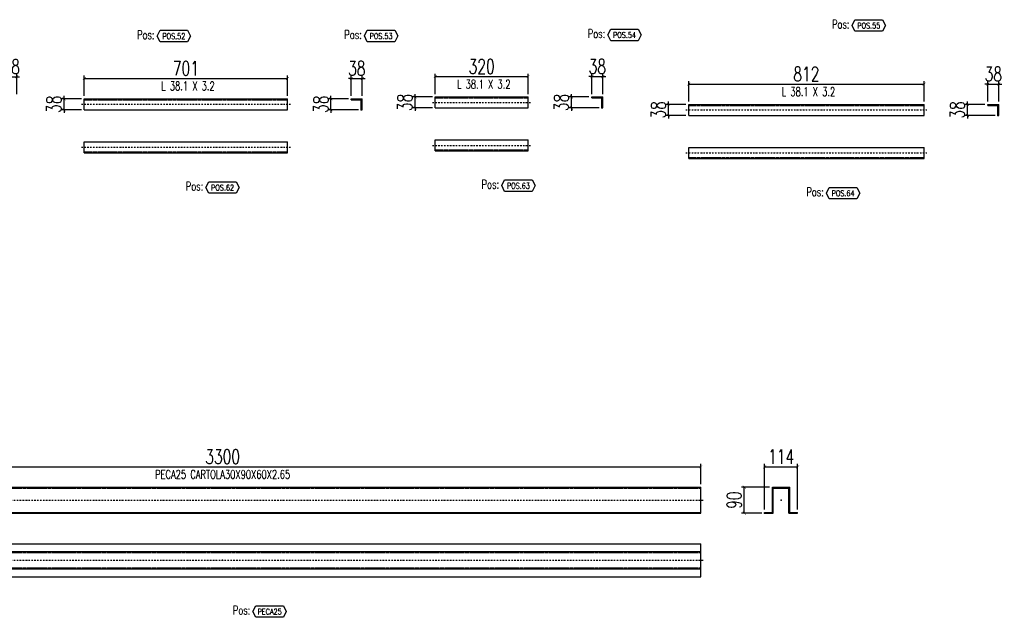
# Model space of a CAD drawing. Header units: feet. Extents: x -13577 to 173285, y -65833 to 34873.
# Tile 105 of 127: x 99354 to 102752, y -58261 to -56200. Entities that reach past the tile are written whole.
import ezdxf
from ezdxf.enums import TextEntityAlignment as Align

# ---------------------------------------------------------------- set-up
doc = ezdxf.new("R2010")
doc.units = ezdxf.units.FT
doc.header["$LTSCALE"] = 10
doc.header["$MEASUREMENT"] = 0
doc.linetypes.add('DASHDOT', pattern=[1, 0.5, -0.25, 0, -0.25])
doc.linetypes.add('HIDDEN', pattern=[0.375, 0.25, -0.125])
doc.layers.get('0').update_dxf_attribs({"linetype": 'CONTINUOUS'})
doc.layers.get('Defpoints').update_dxf_attribs({"linetype": 'CONTINUOUS'})
for name, color, linetype in [('A', 2, 'DASHDOT'), ('FORIR', 4, 'CONTINUOUS'), ('G', 3, 'CONTINUOUS'), ('POS_BOX', 6, 'CONTINUOUS'), ('POS_DES', 2, 'CONTINUOUS'), ('POS_MAT', 2, 'CONTINUOUS'), ('TR', 6, 'HIDDEN'), ('TXT1', 7, 'CONTINUOUS')]:
    doc.layers.add(name, color=color, linetype=linetype)
doc.styles.add('1', font='romans.shx', dxfattribs={"width": 0.7, "height": 50})
doc.styles.add('POS', font='ROMANS', dxfattribs={"width": 0.7})
doc.dimstyles.get("Standard").update_dxf_attribs({"dimtxt": 50, "dimasz": 1, "dimexe": 1, "dimexo": 1, "dimgap": 1, "dimtad": 1, "dimdec": 0, "dimdsep": 46, "dimtxsty": '1', "dimblk": 'ARCHTICK', "dimcen": 3, "dimclrd": 1, "dimclre": 1, "dimclrt": 3, "dimadec": 0, "dimazin": 0, "dimtfac": 1, "dimtdec": 0, "dimtix": 1, "dimtmove": 0, "dimatfit": 3, "dimfxl": 0, "dimtolj": 1, "dimarcsym": 0})

# ---------------------------------------------------------------- blocks, each defined once
blk = doc.blocks.new('_ArchTick')
at = {"color": 0, "linetype": 'ByBlock', "const_width": 0.15}
blk.add_lwpolyline([(-0.5, -0.5), (0.5, 0.5)], dxfattribs=at)
blk = doc.blocks.new('*D657')
at = {"layer": 'Defpoints', "color": 0}
for p in [(101704.5, -57742), (98404.5, -57812), (101704.5, -57812)]:
    blk.add_point(p, dxfattribs=at)
at = {"layer": 'TXT1', "color": 1, "lineweight": -2, "transparency": 16777216}
for p, q in [((98404.5, -57802), (98404.5, -57732)), ((98404.5, -57742), (101704.5, -57742)), ((101704.5, -57802), (101704.5, -57732))]:
    blk.add_line(p, q, dxfattribs=at)
at = {"layer": 'TXT1', "color": 1, "lineweight": -2, "transparency": 16777216, "xscale": 10, "yscale": 10, "zscale": 10, "rotation": 180}
blk.add_blockref('_ArchTick', (98404.5, -57742), dxfattribs=at)
at = {"layer": 'TXT1', "color": 1, "lineweight": -2, "transparency": 16777216, "xscale": 10, "yscale": 10, "zscale": 10}
blk.add_blockref('_ArchTick', (101704.5, -57742), dxfattribs=at)
at = {"layer": 'TXT1', "color": 3, "transparency": 16777216, "insert": (100054.5, -57707), "char_height": 50, "attachment_point": 5, "style": '1'}
blk.add_mtext('\\A1;3300', dxfattribs=at)
blk = doc.blocks.new('3D_INFOM')
blk.add_point((0, 0))
at = {"layer": 'FORIR', "flags": 1}
for tag, p in [('MARK', (7.55, -4.31)), ('NUM_DIS', (7.55, -11.68)), ('NOT_PEZ', (45.73, -11.68)), ('QTA_PEZ', (7.55, -18.55)), ('TIP_PEZ', (45.73, -18.55)), ('TRA_PEZ', (7.55, -26.33)), ('COS_PEZ', (45.73, -26.33)), ('DES_PEZ', (7.55, -33.75))]:
    blk.add_attdef(tag, p, '', height=5, dxfattribs=at)
blk = doc.blocks.new('*D659')
at = {"layer": 'Defpoints', "color": 0}
for p in [(102038.4, -57742), (101924.5, -57899), (102038.4, -57899)]:
    blk.add_point(p, dxfattribs=at)
at = {"layer": 'TXT1', "color": 1, "lineweight": -2, "transparency": 16777216}
for p, q in [((101924.5, -57889), (101924.5, -57732)), ((101924.5, -57742), (102038.4, -57742)), ((102038.4, -57889), (102038.4, -57732))]:
    blk.add_line(p, q, dxfattribs=at)
at = {"layer": 'TXT1', "color": 1, "lineweight": -2, "transparency": 16777216, "xscale": 10, "yscale": 10, "zscale": 10, "rotation": 180}
blk.add_blockref('_ArchTick', (101924.5, -57742), dxfattribs=at)
at = {"layer": 'TXT1', "color": 1, "lineweight": -2, "transparency": 16777216, "xscale": 10, "yscale": 10, "zscale": 10}
blk.add_blockref('_ArchTick', (102038.4, -57742), dxfattribs=at)
at = {"layer": 'TXT1', "color": 3, "transparency": 16777216, "insert": (101981.5, -57707), "char_height": 50, "attachment_point": 5, "style": '1'}
blk.add_mtext('\\A1;114', dxfattribs=at)
blk = doc.blocks.new('*D660')
at = {"layer": 'Defpoints', "color": 0}
for p in [(101854.5, -57812), (101951.5, -57812), (101924.5, -57902)]:
    blk.add_point(p, dxfattribs=at)
at = {"layer": 'TXT1', "color": 1, "lineweight": -2, "transparency": 16777216}
for p, q in [((101941.5, -57812), (101844.5, -57812)), ((101854.5, -57902), (101854.5, -57812)), ((101914.5, -57902), (101844.5, -57902))]:
    blk.add_line(p, q, dxfattribs=at)
at = {"layer": 'TXT1', "color": 1, "lineweight": -2, "transparency": 16777216, "xscale": 10, "yscale": 10, "zscale": 10}
for p, rotation in [((101854.5, -57812), 90), ((101854.5, -57902), 270)]:
    blk.add_blockref('_ArchTick', p, dxfattribs=dict(at, rotation=rotation))
at = {"layer": 'TXT1', "color": 3, "transparency": 16777216, "insert": (101819.5, -57857), "char_height": 50, "attachment_point": 5, "rotation": 90, "style": '1'}
blk.add_mtext('\\A1;90', dxfattribs=at)
blk = doc.blocks.new('POSITION_PRO')
at = {"layer": 'POS_BOX'}
blk.add_lwpolyline([(10.5, -2), (9.5, -4), (0, -4), (-1, -2), (0, 0), (9.5, 0)], close=True, dxfattribs=at)
at = {"insert": (-7.93, -0.05), "char_height": 3, "width": 11.9956, "attachment_point": 1, "style": 'POS'}
blk.add_mtext('Pos:', dxfattribs=at)
at = {"style": 'POS', "width": 0.7}
blk.add_attdef('POS_PEZ', text='', height=2, dxfattribs=at).set_placement((4.76, -3.05), align=Align.CENTER)
at = {"layer": 'POS_DES', "style": 'POS', "width": 0.7, "flags": 1}
for tag, p in [('SPE_PRO', (-7.8, -5.07)), ('LUN_PRO', (-7.82, -5.58)), ('LAR_PRO', (-7.79, -4.53))]:
    blk.add_attdef(tag, p, '', height=0.35, dxfattribs=at)
at = {"layer": 'POS_MAT', "style": 'POS', "width": 0.7, "flags": 1}
for tag, p in [('NOM_PRO', (-6.94, -6.11)), ('MAT_PRO', (-6.89, -4.03)), ('PUN_LIS', (-6.94, -6.63)), ('PUN_NET2', (-6.94, -7.74)), ('PUN_NET', (-6.94, -7.16)), ('MAR_CMP', (-6.89, -8.22)), ('NOT_PEZ', (-6.89, -9.21)), ('QTA_PEZ', (-6.89, -8.75))]:
    blk.add_attdef(tag, text='', height=0.35, dxfattribs=at).set_placement(p, align=Align.CENTER)
blk = doc.blocks.new('POSITION_LAM')
at = {"layer": 'POS_BOX'}
blk.add_lwpolyline([(10.5, -2), (9.5, -4), (0, -4), (-1, -2), (0, 0), (9.5, 0)], close=True, dxfattribs=at)
at = {"insert": (-7.93, -0.05), "char_height": 3, "width": 11.9956, "attachment_point": 1, "style": 'POS'}
blk.add_mtext('Pos:', dxfattribs=at)
at = {"style": 'POS', "width": 0.7}
blk.add_attdef('POS_PEZ', text='', height=2, dxfattribs=at).set_placement((4.76, -3.05), align=Align.CENTER)
at = {"layer": 'POS_DES', "style": 'POS', "width": 0.7, "flags": 1}
for tag, p in [('SPE_PRO', (-7.8, -5.07)), ('LUN_PRO', (-7.82, -5.58)), ('LAR_PRO', (-7.79, -4.53))]:
    blk.add_attdef(tag, p, '', height=0.35, dxfattribs=at)
at = {"layer": 'POS_MAT', "style": 'POS', "width": 0.7, "flags": 1}
for tag, p in [('NOM_PRO', (-6.94, -6.11)), ('MAT_PRO', (-6.89, -4.03)), ('PUN_LIS', (-6.94, -6.63)), ('PUN_NET2', (-6.94, -7.74)), ('PUN_NET', (-6.94, -7.16)), ('MAR_CMP', (-6.89, -8.22)), ('NOT_PEZ', (-6.89, -9.21)), ('QTA_PEZ', (-6.89, -8.75))]:
    blk.add_attdef(tag, text='', height=0.35, dxfattribs=at).set_placement(p, align=Align.CENTER)
blk = doc.blocks.new('*D1307')
at = {"layer": 'Defpoints', "color": 0}
for p in [(99344.1, -56396.7), (99306.1, -56466.7), (99344.1, -56466.7)]:
    blk.add_point(p, dxfattribs=at)
at = {"layer": 'TXT1', "color": 1, "lineweight": -2, "transparency": 16777216}
for p, q in [((99306.1, -56456.7), (99306.1, -56386.7)), ((99344.1, -56456.7), (99344.1, -56386.7)), ((99306.1, -56396.7), (99296.1, -56396.7)), ((99306.1, -56396.7), (99344.1, -56396.7)), ((99344.1, -56396.7), (99354.1, -56396.7))]:
    blk.add_line(p, q, dxfattribs=at)
at = {"layer": 'TXT1', "color": 1, "lineweight": -2, "transparency": 16777216, "xscale": 10, "yscale": 10, "zscale": 10}
blk.add_blockref('_ArchTick', (99306.1, -56396.7), dxfattribs=at)
at = {"layer": 'TXT1', "color": 1, "lineweight": -2, "transparency": 16777216, "xscale": 10, "yscale": 10, "zscale": 10, "rotation": 180}
blk.add_blockref('_ArchTick', (99344.1, -56396.7), dxfattribs=at)
at = {"layer": 'TXT1', "color": 3, "transparency": 16777216, "insert": (99325.1, -56361.7), "char_height": 50, "attachment_point": 5, "style": '1'}
blk.add_mtext('\\A1;38', dxfattribs=at)
blk = doc.blocks.new('*D1309')
at = {"layer": 'Defpoints', "color": 0}
for p in [(100278.2, -56402.6), (99577.2, -56472.6), (100278.2, -56472.6)]:
    blk.add_point(p, dxfattribs=at)
at = {"layer": 'TXT1', "color": 1, "lineweight": -2, "transparency": 16777216}
for p, q in [((99577.2, -56462.6), (99577.2, -56392.6)), ((100278.2, -56462.6), (100278.2, -56392.6)), ((99577.2, -56402.6), (100278.2, -56402.6))]:
    blk.add_line(p, q, dxfattribs=at)
at = {"layer": 'TXT1', "color": 1, "lineweight": -2, "transparency": 16777216, "xscale": 10, "yscale": 10, "zscale": 10, "rotation": 180}
blk.add_blockref('_ArchTick', (99577.2, -56402.6), dxfattribs=at)
at = {"layer": 'TXT1', "color": 1, "lineweight": -2, "transparency": 16777216, "xscale": 10, "yscale": 10, "zscale": 10}
blk.add_blockref('_ArchTick', (100278.2, -56402.6), dxfattribs=at)
at = {"layer": 'TXT1', "color": 3, "transparency": 16777216, "insert": (99927.7, -56367.6), "char_height": 50, "attachment_point": 5, "style": '1'}
blk.add_mtext('\\A1;701', dxfattribs=at)
blk = doc.blocks.new('*D1310')
at = {"layer": 'Defpoints', "color": 0}
for p in [(99507.2, -56472.6), (99577.2, -56472.6), (99577.2, -56510.6)]:
    blk.add_point(p, dxfattribs=at)
at = {"layer": 'TXT1', "color": 1, "lineweight": -2, "transparency": 16777216}
for p, q in [((99507.2, -56472.6), (99507.2, -56462.6)), ((99567.2, -56472.6), (99497.2, -56472.6)), ((99507.2, -56510.6), (99507.2, -56472.6)), ((99567.2, -56510.6), (99497.2, -56510.6)), ((99507.2, -56510.6), (99507.2, -56520.6))]:
    blk.add_line(p, q, dxfattribs=at)
at = {"layer": 'TXT1', "color": 1, "lineweight": -2, "transparency": 16777216, "xscale": 10, "yscale": 10, "zscale": 10}
for p, rotation in [((99507.2, -56472.6), 270), ((99507.2, -56510.6), 90)]:
    blk.add_blockref('_ArchTick', p, dxfattribs=dict(at, rotation=rotation))
at = {"layer": 'TXT1', "color": 3, "transparency": 16777216, "insert": (99472.2, -56491.6), "char_height": 50, "attachment_point": 5, "rotation": 90, "style": '1'}
blk.add_mtext('\\A1;38', dxfattribs=at)
blk = doc.blocks.new('*D1311')
at = {"layer": 'Defpoints', "color": 0}
for p in [(100536.2, -56402.6), (100498.2, -56472.6), (100536.2, -56472.6)]:
    blk.add_point(p, dxfattribs=at)
at = {"layer": 'TXT1', "color": 1, "lineweight": -2, "transparency": 16777216}
for p, q in [((100498.2, -56462.6), (100498.2, -56392.6)), ((100536.2, -56462.6), (100536.2, -56392.6)), ((100498.2, -56402.6), (100488.2, -56402.6)), ((100498.2, -56402.6), (100536.2, -56402.6)), ((100536.2, -56402.6), (100546.2, -56402.6))]:
    blk.add_line(p, q, dxfattribs=at)
at = {"layer": 'TXT1', "color": 1, "lineweight": -2, "transparency": 16777216, "xscale": 10, "yscale": 10, "zscale": 10}
blk.add_blockref('_ArchTick', (100498.2, -56402.6), dxfattribs=at)
at = {"layer": 'TXT1', "color": 1, "lineweight": -2, "transparency": 16777216, "xscale": 10, "yscale": 10, "zscale": 10, "rotation": 180}
blk.add_blockref('_ArchTick', (100536.2, -56402.6), dxfattribs=at)
at = {"layer": 'TXT1', "color": 3, "transparency": 16777216, "insert": (100517.2, -56367.6), "char_height": 50, "attachment_point": 5, "style": '1'}
blk.add_mtext('\\A1;38', dxfattribs=at)
blk = doc.blocks.new('*D1312')
at = {"layer": 'Defpoints', "color": 0}
for p in [(100428.2, -56472.6), (100498.2, -56472.6), (100533, -56510.6)]:
    blk.add_point(p, dxfattribs=at)
at = {"layer": 'TXT1', "color": 1, "lineweight": -2, "transparency": 16777216}
for p, q in [((100428.2, -56472.6), (100428.2, -56462.6)), ((100488.2, -56472.6), (100418.2, -56472.6)), ((100428.2, -56510.6), (100428.2, -56472.6)), ((100523, -56510.6), (100418.2, -56510.6)), ((100428.2, -56510.6), (100428.2, -56520.6))]:
    blk.add_line(p, q, dxfattribs=at)
at = {"layer": 'TXT1', "color": 1, "lineweight": -2, "transparency": 16777216, "xscale": 10, "yscale": 10, "zscale": 10}
for p, rotation in [((100428.2, -56472.6), 270), ((100428.2, -56510.6), 90)]:
    blk.add_blockref('_ArchTick', p, dxfattribs=dict(at, rotation=rotation))
at = {"layer": 'TXT1', "color": 3, "transparency": 16777216, "insert": (100393.2, -56491.6), "char_height": 50, "attachment_point": 5, "rotation": 90, "style": '1'}
blk.add_mtext('\\A1;38', dxfattribs=at)
blk = doc.blocks.new('*D1313')
at = {"layer": 'Defpoints', "color": 0}
for p in [(101108.3, -56396.2), (100788.3, -56466.2), (101108.3, -56466.2)]:
    blk.add_point(p, dxfattribs=at)
at = {"layer": 'TXT1', "color": 1, "lineweight": -2, "transparency": 16777216}
for p, q in [((100788.3, -56456.2), (100788.3, -56386.2)), ((100788.3, -56396.2), (101108.3, -56396.2)), ((101108.3, -56456.2), (101108.3, -56386.2))]:
    blk.add_line(p, q, dxfattribs=at)
at = {"layer": 'TXT1', "color": 1, "lineweight": -2, "transparency": 16777216, "xscale": 10, "yscale": 10, "zscale": 10, "rotation": 180}
blk.add_blockref('_ArchTick', (100788.3, -56396.2), dxfattribs=at)
at = {"layer": 'TXT1', "color": 1, "lineweight": -2, "transparency": 16777216, "xscale": 10, "yscale": 10, "zscale": 10}
blk.add_blockref('_ArchTick', (101108.3, -56396.2), dxfattribs=at)
at = {"layer": 'TXT1', "color": 3, "transparency": 16777216, "insert": (100948.3, -56361.2), "char_height": 50, "attachment_point": 5, "style": '1'}
blk.add_mtext('\\A1;320', dxfattribs=at)
blk = doc.blocks.new('*D1314')
at = {"layer": 'Defpoints', "color": 0}
for p in [(100718.3, -56466.2), (100788.3, -56466.2), (100788.3, -56504.2)]:
    blk.add_point(p, dxfattribs=at)
at = {"layer": 'TXT1', "color": 1, "lineweight": -2, "transparency": 16777216}
for p, q in [((100718.3, -56466.2), (100718.3, -56456.2)), ((100778.3, -56466.2), (100708.3, -56466.2)), ((100718.3, -56504.2), (100718.3, -56466.2)), ((100778.3, -56504.2), (100708.3, -56504.2)), ((100718.3, -56504.2), (100718.3, -56514.2))]:
    blk.add_line(p, q, dxfattribs=at)
at = {"layer": 'TXT1', "color": 1, "lineweight": -2, "transparency": 16777216, "xscale": 10, "yscale": 10, "zscale": 10}
for p, rotation in [((100718.3, -56466.2), 270), ((100718.3, -56504.2), 90)]:
    blk.add_blockref('_ArchTick', p, dxfattribs=dict(at, rotation=rotation))
at = {"layer": 'TXT1', "color": 3, "transparency": 16777216, "insert": (100683.3, -56485.2), "char_height": 50, "attachment_point": 5, "rotation": 90, "style": '1'}
blk.add_mtext('\\A1;38', dxfattribs=at)
blk = doc.blocks.new('*D1315')
at = {"layer": 'Defpoints', "color": 0}
for p in [(101366.3, -56396.2), (101328.3, -56466.2), (101366.3, -56466.2)]:
    blk.add_point(p, dxfattribs=at)
at = {"layer": 'TXT1', "color": 1, "lineweight": -2, "transparency": 16777216}
for p, q in [((101328.3, -56396.2), (101318.3, -56396.2)), ((101328.3, -56456.2), (101328.3, -56386.2)), ((101328.3, -56396.2), (101366.3, -56396.2)), ((101366.3, -56456.2), (101366.3, -56386.2)), ((101366.3, -56396.2), (101376.3, -56396.2))]:
    blk.add_line(p, q, dxfattribs=at)
at = {"layer": 'TXT1', "color": 1, "lineweight": -2, "transparency": 16777216, "xscale": 10, "yscale": 10, "zscale": 10}
blk.add_blockref('_ArchTick', (101328.3, -56396.2), dxfattribs=at)
at = {"layer": 'TXT1', "color": 1, "lineweight": -2, "transparency": 16777216, "xscale": 10, "yscale": 10, "zscale": 10, "rotation": 180}
blk.add_blockref('_ArchTick', (101366.3, -56396.2), dxfattribs=at)
at = {"layer": 'TXT1', "color": 3, "transparency": 16777216, "insert": (101347.3, -56361.2), "char_height": 50, "attachment_point": 5, "style": '1'}
blk.add_mtext('\\A1;38', dxfattribs=at)
blk = doc.blocks.new('*D1316')
at = {"layer": 'Defpoints', "color": 0}
for p in [(101258.3, -56466.2), (101328.3, -56466.2), (101363.1, -56504.2)]:
    blk.add_point(p, dxfattribs=at)
at = {"layer": 'TXT1', "color": 1, "lineweight": -2, "transparency": 16777216}
for p, q in [((101258.3, -56466.2), (101258.3, -56456.2)), ((101318.3, -56466.2), (101248.3, -56466.2)), ((101258.3, -56504.2), (101258.3, -56466.2)), ((101353.1, -56504.2), (101248.3, -56504.2)), ((101258.3, -56504.2), (101258.3, -56514.2))]:
    blk.add_line(p, q, dxfattribs=at)
at = {"layer": 'TXT1', "color": 1, "lineweight": -2, "transparency": 16777216, "xscale": 10, "yscale": 10, "zscale": 10}
for p, rotation in [((101258.3, -56466.2), 270), ((101258.3, -56504.2), 90)]:
    blk.add_blockref('_ArchTick', p, dxfattribs=dict(at, rotation=rotation))
at = {"layer": 'TXT1', "color": 3, "transparency": 16777216, "insert": (101223.3, -56485.2), "char_height": 50, "attachment_point": 5, "rotation": 90, "style": '1'}
blk.add_mtext('\\A1;38', dxfattribs=at)
blk = doc.blocks.new('*D1317')
at = {"layer": 'Defpoints', "color": 0}
for p in [(102474.7, -56422.1), (101662.7, -56492.1), (102474.7, -56492.1)]:
    blk.add_point(p, dxfattribs=at)
at = {"layer": 'TXT1', "color": 1, "lineweight": -2, "transparency": 16777216}
for p, q in [((101662.7, -56482.1), (101662.7, -56412.1)), ((101662.7, -56422.1), (102474.7, -56422.1)), ((102474.7, -56482.1), (102474.7, -56412.1))]:
    blk.add_line(p, q, dxfattribs=at)
at = {"layer": 'TXT1', "color": 1, "lineweight": -2, "transparency": 16777216, "xscale": 10, "yscale": 10, "zscale": 10, "rotation": 180}
blk.add_blockref('_ArchTick', (101662.7, -56422.1), dxfattribs=at)
at = {"layer": 'TXT1', "color": 1, "lineweight": -2, "transparency": 16777216, "xscale": 10, "yscale": 10, "zscale": 10}
blk.add_blockref('_ArchTick', (102474.7, -56422.1), dxfattribs=at)
at = {"layer": 'TXT1', "color": 3, "transparency": 16777216, "insert": (102068.7, -56387.1), "char_height": 50, "attachment_point": 5, "style": '1'}
blk.add_mtext('\\A1;812', dxfattribs=at)
blk = doc.blocks.new('*D1318')
at = {"layer": 'Defpoints', "color": 0}
for p in [(101592.7, -56492.1), (101662.7, -56492.1), (101662.7, -56530.1)]:
    blk.add_point(p, dxfattribs=at)
at = {"layer": 'TXT1', "color": 1, "lineweight": -2, "transparency": 16777216}
for p, q in [((101652.7, -56492.1), (101582.7, -56492.1)), ((101592.7, -56492.1), (101592.7, -56482.1)), ((101592.7, -56530.1), (101592.7, -56492.1)), ((101652.7, -56530.1), (101582.7, -56530.1)), ((101592.7, -56530.1), (101592.7, -56540.1))]:
    blk.add_line(p, q, dxfattribs=at)
at = {"layer": 'TXT1', "color": 1, "lineweight": -2, "transparency": 16777216, "xscale": 10, "yscale": 10, "zscale": 10}
for p, rotation in [((101592.7, -56492.1), 270), ((101592.7, -56530.1), 90)]:
    blk.add_blockref('_ArchTick', p, dxfattribs=dict(at, rotation=rotation))
at = {"layer": 'TXT1', "color": 3, "transparency": 16777216, "insert": (101557.7, -56511.1), "char_height": 50, "attachment_point": 5, "rotation": 90, "style": '1'}
blk.add_mtext('\\A1;38', dxfattribs=at)
blk = doc.blocks.new('*D1319')
at = {"layer": 'Defpoints', "color": 0}
for p in [(102732.7, -56422.1), (102694.7, -56492.1), (102732.7, -56492.1)]:
    blk.add_point(p, dxfattribs=at)
at = {"layer": 'TXT1', "color": 1, "lineweight": -2, "transparency": 16777216}
for p, q in [((102694.7, -56422.1), (102684.7, -56422.1)), ((102694.7, -56482.1), (102694.7, -56412.1)), ((102694.7, -56422.1), (102732.7, -56422.1)), ((102732.7, -56482.1), (102732.7, -56412.1)), ((102732.7, -56422.1), (102742.7, -56422.1))]:
    blk.add_line(p, q, dxfattribs=at)
at = {"layer": 'TXT1', "color": 1, "lineweight": -2, "transparency": 16777216, "xscale": 10, "yscale": 10, "zscale": 10}
blk.add_blockref('_ArchTick', (102694.7, -56422.1), dxfattribs=at)
at = {"layer": 'TXT1', "color": 1, "lineweight": -2, "transparency": 16777216, "xscale": 10, "yscale": 10, "zscale": 10, "rotation": 180}
blk.add_blockref('_ArchTick', (102732.7, -56422.1), dxfattribs=at)
at = {"layer": 'TXT1', "color": 3, "transparency": 16777216, "insert": (102713.7, -56387.1), "char_height": 50, "attachment_point": 5, "style": '1'}
blk.add_mtext('\\A1;38', dxfattribs=at)
blk = doc.blocks.new('*D1320')
at = {"layer": 'Defpoints', "color": 0}
for p in [(102624.7, -56492.1), (102694.7, -56492.1), (102729.5, -56530.1)]:
    blk.add_point(p, dxfattribs=at)
at = {"layer": 'TXT1', "color": 1, "lineweight": -2, "transparency": 16777216}
for p, q in [((102684.7, -56492.1), (102614.7, -56492.1)), ((102624.7, -56492.1), (102624.7, -56482.1)), ((102624.7, -56530.1), (102624.7, -56492.1)), ((102719.5, -56530.1), (102614.7, -56530.1)), ((102624.7, -56530.1), (102624.7, -56540.1))]:
    blk.add_line(p, q, dxfattribs=at)
at = {"layer": 'TXT1', "color": 1, "lineweight": -2, "transparency": 16777216, "xscale": 10, "yscale": 10, "zscale": 10}
for p, rotation in [((102624.7, -56492.1), 270), ((102624.7, -56530.1), 90)]:
    blk.add_blockref('_ArchTick', p, dxfattribs=dict(at, rotation=rotation))
at = {"layer": 'TXT1', "color": 3, "transparency": 16777216, "insert": (102589.7, -56511.1), "char_height": 50, "attachment_point": 5, "rotation": 90, "style": '1'}
blk.add_mtext('\\A1;38', dxfattribs=at)

msp = doc.modelspace()

# ---------------------------------------------------------------- linework, layer by layer
at = {"layer": 'A'}
for p, q in [((99567.2, -56491.6), (100288.2, -56491.6)), ((100778.3, -56485.2), (101118.3, -56485.2)), ((101652.7, -56511.1), (102484.7, -56511.1)), ((100778.3, -56633.2), (101118.3, -56633.2)), ((99567.2, -56639.6), (100288.2, -56639.6)), ((101652.7, -56659.1), (102484.7, -56659.1)), ((98394.5, -57857), (101714.5, -57857)), ((98394.5, -58064), (101714.5, -58064))]:
    msp.add_line(p, q, dxfattribs=at)
for p in [(99577.2, -56475.8), (100788.3, -56469.4), (101662.7, -56495.3), (100533, -56510.6), (101363.1, -56504.2), (102729.5, -56530.1), (99577.2, -56655.4), (100788.3, -56649), (101662.7, -56674.9), (101924.5, -57902)]:
    msp.add_point(p, dxfattribs=at)
at = {"layer": 'G'}
for p, q in [((99577.2, -56472.6), (100278.2, -56472.6)), ((99577.2, -56510.6), (99577.2, -56472.6)), ((100278.2, -56510.6), (100278.2, -56472.6)), ((100498.2, -56475.8), (100498.2, -56472.6)), ((100498.2, -56472.6), (100536.2, -56472.6)), ((100498.2, -56475.8), (100533, -56475.8)), ((100533, -56510.6), (100533, -56475.8)), ((100536.2, -56510.6), (100536.2, -56472.6)), ((100788.3, -56466.2), (101108.3, -56466.2)), ((100788.3, -56504.2), (100788.3, -56466.2)), ((101108.3, -56504.2), (101108.3, -56466.2)), ((101328.3, -56469.4), (101328.3, -56466.2)), ((101328.3, -56466.2), (101366.3, -56466.2)), ((101328.3, -56469.4), (101363.1, -56469.4)), ((101363.1, -56504.2), (101363.1, -56469.4)), ((101366.3, -56504.2), (101366.3, -56466.2)), ((101662.7, -56492.1), (102474.7, -56492.1)), ((101662.7, -56530.1), (101662.7, -56492.1)), ((102474.7, -56530.1), (102474.7, -56492.1)), ((102694.7, -56495.3), (102694.7, -56492.1)), ((102694.7, -56492.1), (102732.7, -56492.1)), ((102694.7, -56495.3), (102729.5, -56495.3)), ((102729.5, -56530.1), (102729.5, -56495.3)), ((102732.7, -56530.1), (102732.7, -56492.1)), ((99577.2, -56510.6), (100278.2, -56510.6)), ((100533, -56510.6), (100536.2, -56510.6)), ((100788.3, -56504.2), (101108.3, -56504.2)), ((101363.1, -56504.2), (101366.3, -56504.2)), ((101662.7, -56530.1), (102474.7, -56530.1)), ((102729.5, -56530.1), (102732.7, -56530.1)), ((99577.2, -56620.6), (100278.2, -56620.6)), ((99577.2, -56658.6), (99577.2, -56620.6)), ((100278.2, -56658.6), (100278.2, -56620.6)), ((100788.3, -56614.2), (101108.3, -56614.2)), ((100788.3, -56652.2), (100788.3, -56614.2)), ((101108.3, -56652.2), (101108.3, -56614.2)), ((99577.2, -56658.6), (100278.2, -56658.6)), ((100788.3, -56652.2), (101108.3, -56652.2)), ((101662.7, -56640.1), (102474.7, -56640.1)), ((101662.7, -56678.1), (101662.7, -56640.1)), ((102474.7, -56678.1), (102474.7, -56640.1)), ((101662.7, -56678.1), (102474.7, -56678.1)), ((98404.5, -57812), (101704.5, -57812)), ((101704.5, -57902), (101704.5, -57812)), ((101951.5, -57899), (101951.5, -57812)), ((101951.5, -57812), (102011.5, -57812)), ((101954.5, -57815), (102008.4, -57815)), ((101954.5, -57902), (101954.5, -57815)), ((102008.4, -57902), (102008.4, -57815)), ((102011.5, -57899), (102011.5, -57812)), ((98404.5, -57899), (101704.5, -57899)), ((98404.5, -57902), (101704.5, -57902)), ((101924.5, -57902), (101924.5, -57899)), ((101924.5, -57899), (101951.5, -57899)), ((101924.5, -57902), (101954.5, -57902)), ((102008.4, -57902), (102038.4, -57902)), ((102011.5, -57899), (102038.4, -57899)), ((102038.4, -57902), (102038.4, -57899)), ((98404.5, -58007), (101704.5, -58007)), ((101704.5, -58120.9), (101704.5, -58007)), ((98404.5, -58034), (101704.5, -58034)), ((98404.5, -58094), (101704.5, -58094)), ((98404.5, -58120.9), (101704.5, -58120.9))]:
    msp.add_line(p, q, dxfattribs=at)
for p in [(99577.2, -56475.8), (100788.3, -56469.4), (101662.7, -56495.3), (100533, -56510.6), (101363.1, -56504.2), (102729.5, -56530.1), (99577.2, -56655.4), (100788.3, -56649), (101662.7, -56674.9), (101924.5, -57902)]:
    msp.add_point(p, dxfattribs=at)
at = {"layer": 'TR'}
for p, q in [((99577.2, -56475.8), (100278.2, -56475.8)), ((100788.3, -56469.4), (101108.3, -56469.4)), ((101662.7, -56495.3), (102474.7, -56495.3)), ((99577.2, -56655.4), (100278.2, -56655.4)), ((100788.3, -56649), (101108.3, -56649)), ((101662.7, -56674.9), (102474.7, -56674.9)), ((98404.5, -57815), (101704.5, -57815)), ((98404.5, -58037), (101704.5, -58037)), ((98404.5, -58090.9), (101704.5, -58090.9))]:
    msp.add_line(p, q, dxfattribs=at)
for p in [(99577.2, -56475.8), (100788.3, -56469.4), (101662.7, -56495.3), (100533, -56510.6), (101363.1, -56504.2), (102729.5, -56530.1), (99577.2, -56655.4), (100788.3, -56649), (101662.7, -56674.9), (101924.5, -57902)]:
    msp.add_point(p, dxfattribs=at)

# ---------------------------------------------------------------- block references
at = {"xscale": 10, "yscale": 10, "zscale": 10}
for name, p, values in [('POSITION_LAM', (102236.4, -56199.9), {'POS_PEZ': 'POS.55'}), ('POSITION_PRO', (99838.5, -56236.4), {'POS_PEZ': 'POS.52'}), ('POSITION_LAM', (100553.5, -56235.9), {'POS_PEZ': 'POS.53'}), ('POSITION_LAM', (101393.6, -56232.3), {'POS_PEZ': 'POS.54'}), ('POSITION_PRO', (100006.7, -56758.6), {'POS_PEZ': 'POS.62'}), ('POSITION_PRO', (101027.3, -56752.2), {'POS_PEZ': 'POS.63'}), ('POSITION_PRO', (102147.7, -56778.1), {'POS_PEZ': 'POS.64'}), ('POSITION_PRO', (100169, -58220.9), {'POS_PEZ': 'PECA25'})]:
    msp.add_blockref(name, p, dxfattribs=at).add_auto_attribs(values)
for p in [(100054.5, -57857), (101981.5, -57857), (100054.5, -58064)]:
    msp.add_blockref('3D_INFOM', p, dxfattribs=at)

# ---------------------------------------------------------------- texts
at = {"layer": 'TXT1', "color": 7, "style": '1', "width": 0.7}
for s, p in [(' L 38.1 X 3.2', (99927.7, -56452.6)), (' L 38.1 X 3.2', (100948.3, -56446.2)), (' L 38.1 X 3.2', (102068.7, -56472.1)), ('PECA25 CARTOLA30X90X60X2.65', (100054.5, -57792))]:
    msp.add_text(s, height=30, dxfattribs=at).set_placement(p, align=Align.BOTTOM_CENTER)

# ---------------------------------------------------------------- dimensions: what is measured, and where the dimension line sits
at = {"layer": 'TXT1'}
for base, p1, p2, picture, middle in [((99344.1, -56396.7), (99306.1, -56466.7), (99344.1, -56466.7), '*D1307', (99325.1, -56361.7)), ((100278.2, -56402.6), (99577.2, -56472.6), (100278.2, -56472.6), '*D1309', (99927.7, -56367.6)), ((100536.2, -56402.6), (100498.2, -56472.6), (100536.2, -56472.6), '*D1311', (100517.2, -56367.6)), ((101108.3, -56396.2), (100788.3, -56466.2), (101108.3, -56466.2), '*D1313', (100948.3, -56361.2)), ((101366.3, -56396.2), (101328.3, -56466.2), (101366.3, -56466.2), '*D1315', (101347.3, -56361.2)), ((102474.7, -56422.1), (101662.7, -56492.1), (102474.7, -56492.1), '*D1317', (102068.7, -56387.1)), ((102732.7, -56422.1), (102694.7, -56492.1), (102732.7, -56492.1), '*D1319', (102713.7, -56387.1)), ((101704.5, -57742), (98404.5, -57812), (101704.5, -57812), '*D657', (100054.5, -57707)), ((102038.4, -57742), (101924.5, -57899), (102038.4, -57899), '*D659', (101981.5, -57707))]:
    dim = msp.add_linear_dim(base=base, p1=p1, p2=p2, dimstyle='Standard', override={"dimscale": 10}, dxfattribs=at)
    dim.commit()
    dim.dimension.update_dxf_attribs({"geometry": picture, "text_midpoint": middle})
for base, p1, p2, picture, middle in [((99507.2, -56472.6), (99577.2, -56510.6), (99577.2, -56472.6), '*D1310', (99472.2, -56491.6)), ((100428.2, -56472.6), (100533, -56510.6), (100498.2, -56472.6), '*D1312', (100393.2, -56491.6)), ((100718.3, -56466.2), (100788.3, -56504.2), (100788.3, -56466.2), '*D1314', (100683.3, -56485.2)), ((101258.3, -56466.2), (101363.1, -56504.2), (101328.3, -56466.2), '*D1316', (101223.3, -56485.2)), ((101592.7, -56492.1), (101662.7, -56530.1), (101662.7, -56492.1), '*D1318', (101557.7, -56511.1)), ((102624.7, -56492.1), (102729.5, -56530.1), (102694.7, -56492.1), '*D1320', (102589.7, -56511.1)), ((101854.5, -57812), (101924.5, -57902), (101951.5, -57812), '*D660', (101819.5, -57857))]:
    dim = msp.add_linear_dim(base=base, p1=p1, p2=p2, angle=90, dimstyle='Standard', override={"dimscale": 10}, dxfattribs=at)
    dim.commit()
    dim.dimension.update_dxf_attribs({"geometry": picture, "text_midpoint": middle})

doc.saveas('drawing.dxf')
